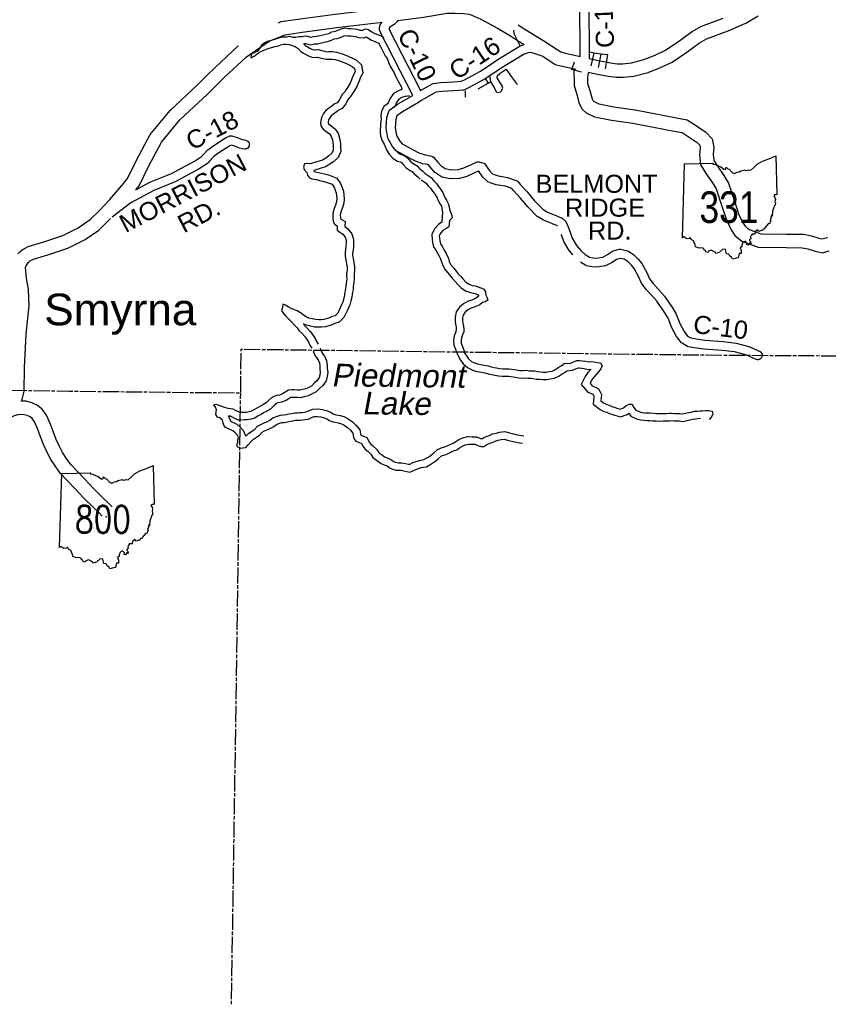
# Model space of a CAD drawing. Header units: feet. Extents: x 2324188 to 2324820, y 186207 to 186678.
# Tile 9 of 41: x 2324340 to 2324410, y 186207 to 186293. Entities that reach past the tile are written whole.
import ezdxf
from ezdxf.enums import TextEntityAlignment as Align

# ---------------------------------------------------------------- set-up
doc = ezdxf.new("R2010")
doc.units = ezdxf.units.FT
doc.header["$MEASUREMENT"] = 0
doc.linetypes.add('CL', pattern=[2, 0.3, -0.15, 1.4, -0.15])
doc.linetypes.add('waterex', pattern=[0])
for name, color, linetype in [('61', 7, 'Continuous'), ('62', 7, 'Continuous'), ('COUNTY-RD', 7, 'Continuous'), ('MTEXT', 2, 'Continuous'), ('RD_X_Cells', 7, 'Continuous'), ('RT-MKR', 7, 'Continuous'), ('RT-MRKS', 7, 'Continuous'), ('RW_X_CL', 6, 'CL'), ('STREET-URBAN', 15, 'Continuous'), ('UT_X_Water', 133, 'waterex')]:
    doc.layers.add(name, color=color, linetype=linetype)
doc.styles.add('ARIAL', font='arial.ttf')
doc.styles.add('MONOTXT', font='simplex.shx', dxfattribs={"width": 0.8, "height": 0.3})
doc.styles.add('ROAD', font='arial.ttf', dxfattribs={"height": 400})
doc.styles.get("Standard").update_dxf_attribs({"font": 'arial.ttf'})
doc.styles.add('WATER', font='arial.ttf', dxfattribs={"oblique": 10, "height": 500})

# ---------------------------------------------------------------- blocks, each defined once
blk = doc.blocks.new('SR3')
at = {"layer": '61', "color": 0, "linetype": 'Continuous'}
blk.add_lwpolyline([(-794, 884), (-240, 893), (-249, 876), (-197, 872), (-141, 842), (-94, 823), (-37, 777), (-2, 778), (12, 815), (39, 786), (70, 781), (124, 713), (168, 698), (222, 722), (262, 725), (291, 749), (367, 768), (388, 756), (428, 759), (448, 768), (484, 760), (545, 812), (609, 873), (707, 931), (853, 985), (968, 1034), (985, 294), (985, 294), (968, 283), (941, 288), (924, 267), (946, 233), (956, 196), (947, 156), (956, 122), (950, 94), (933, 67), (927, 40), (913, 12), (914, -3), (901, -16), (903, -62), (896, -88), (899, -110), (877, -115), (882, -134), (868, -148), (871, -172), (855, -188), (870, -219), (858, -229), (848, -266), (820, -274), (763, -343), (744, -369), (721, -376), (709, -403), (681, -403), (640, -421), (613, -389), (566, -428), (560, -472), (501, -471), (503, -494), (490, -500), (478, -523), (485, -563), (457, -573), (460, -596), (478, -610), (486, -655), (456, -646), (432, -683), (407, -674), (415, -643), (373, -605), (333, -635), (312, -684), (312, -717), (282, -737), (301, -783), (298, -815), (299, -845), (261, -844), (239, -926), (239, -926), (174, -942), (129, -951), (114, -914), (81, -895), (61, -857), (15, -852), (4, -800), (-2, -759), (-65, -769), (-82, -795), (-104, -801), (-117, -827), (-148, -829), (-180, -841), (-202, -816), (-255, -791), (-279, -778), (-330, -798), (-340, -822), (-380, -812), (-390, -785), (-414, -777), (-419, -748), (-471, -733), (-511, -739), (-581, -716), (-585, -679), (-609, -633), (-621, -602), (-665, -577), (-674, -540), (-689, -541), (-701, -556), (-751, -563), (-770, -548), (-798, -522), (-834, -543), (-834, -543), (-794, 884)], close=True, dxfattribs=at)
at = {"layer": '61', "color": 0}
blk.add_point((63, 48), dxfattribs=at)
at = {"layer": '62', "color": 0, "linetype": 'Continuous'}
blk.add_line((-834, -543), (-794, 884), dxfattribs=at)
for points in [[(-794, 884), (-240, 893), (-249, 876), (-197, 872), (-141, 842), (-94, 823), (-37, 777), (-2, 778), (12, 815), (39, 786), (70, 781), (124, 713), (168, 698), (222, 722), (262, 725), (291, 749), (367, 768), (388, 756), (428, 759), (448, 768), (484, 760), (545, 812), (609, 873), (707, 931), (853, 985), (968, 1034), (985, 294)], [(985, 294), (968, 283), (941, 288), (924, 267), (946, 233), (956, 196), (947, 156), (956, 122), (950, 94), (933, 67), (927, 40), (913, 12), (914, -3), (901, -16), (903, -62), (896, -88), (899, -110), (877, -115), (882, -134), (868, -148), (871, -172), (855, -188), (870, -219), (858, -229), (848, -266), (820, -274), (763, -343), (744, -369), (721, -376), (709, -403), (681, -403), (640, -421), (613, -389), (566, -428), (560, -472), (501, -471), (503, -494), (490, -500), (478, -523), (485, -563), (457, -573), (460, -596), (478, -610), (486, -655), (456, -646), (432, -683), (407, -674), (415, -643), (373, -605), (333, -635), (312, -684), (312, -717), (282, -737), (301, -783), (298, -815), (299, -845), (261, -844), (239, -926)], [(239, -926), (174, -942), (129, -951), (114, -914), (81, -895), (61, -857), (15, -852), (4, -800), (-2, -759), (-65, -769), (-82, -795), (-104, -801), (-117, -827), (-148, -829), (-180, -841), (-202, -816), (-255, -791), (-279, -778), (-330, -798), (-340, -822), (-380, -812), (-390, -785), (-414, -777), (-419, -748), (-471, -733), (-511, -739), (-581, -716), (-585, -679), (-609, -633), (-621, -602), (-665, -577), (-674, -540), (-689, -541), (-701, -556), (-751, -563), (-770, -548), (-798, -522), (-834, -543)]]:
    blk.add_lwpolyline(points, dxfattribs=at)
blk = doc.blocks.new('SR1')
at = {"layer": 'RT-MRKS', "color": 7, "linetype": 'Continuous', "xscale": 1.150001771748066, "yscale": 1.150001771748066}
blk.add_blockref('SR3', (0, 0), dxfattribs=at)
at = {"layer": '62', "color": 7, "linetype": 'Continuous', "style": 'MONOTXT', "width": 0.8}
blk.add_attdef('TAG00', text='', height=600, dxfattribs=at).set_placement((0, 0), align=Align.MIDDLE)
blk = doc.blocks.new('SR3  _')
at = {"layer": '61', "color": 0, "linetype": 'Continuous'}
blk.add_lwpolyline([(-794, 884), (-240, 893), (-249, 876), (-197, 872), (-141, 842), (-94, 823), (-37, 777), (-2, 778), (12, 815), (39, 786), (70, 781), (124, 713), (168, 698), (222, 722), (262, 725), (291, 749), (367, 768), (388, 756), (428, 759), (448, 768), (484, 760), (545, 812), (609, 873), (707, 931), (853, 985), (968, 1034), (985, 294), (985, 294), (968, 283), (941, 288), (924, 267), (946, 233), (956, 196), (947, 156), (956, 122), (950, 94), (933, 67), (927, 40), (913, 12), (914, -3), (901, -16), (903, -62), (896, -88), (899, -110), (877, -115), (882, -134), (868, -148), (871, -172), (855, -188), (870, -219), (858, -229), (848, -266), (820, -274), (763, -343), (744, -369), (721, -376), (709, -403), (681, -403), (640, -421), (613, -389), (566, -428), (560, -472), (501, -471), (503, -494), (490, -500), (478, -523), (485, -563), (457, -573), (460, -596), (478, -610), (486, -655), (456, -646), (432, -683), (407, -674), (415, -643), (373, -605), (333, -635), (312, -684), (312, -717), (282, -737), (301, -783), (298, -815), (299, -845), (261, -844), (239, -926), (239, -926), (174, -942), (129, -951), (114, -914), (81, -895), (61, -857), (15, -852), (4, -800), (-2, -759), (-65, -769), (-82, -795), (-104, -801), (-117, -827), (-148, -829), (-180, -841), (-202, -816), (-255, -791), (-279, -778), (-330, -798), (-340, -822), (-380, -812), (-390, -785), (-414, -777), (-419, -748), (-471, -733), (-511, -739), (-581, -716), (-585, -679), (-609, -633), (-621, -602), (-665, -577), (-674, -540), (-689, -541), (-701, -556), (-751, -563), (-770, -548), (-798, -522), (-834, -543), (-834, -543), (-794, 884)], close=True, dxfattribs=at)
at = {"layer": '61', "color": 0}
blk.add_point((63, 48), dxfattribs=at)
at = {"layer": '62', "color": 0, "linetype": 'Continuous'}
blk.add_line((-834, -543), (-794, 884), dxfattribs=at)
for points in [[(-794, 884), (-240, 893), (-249, 876), (-197, 872), (-141, 842), (-94, 823), (-37, 777), (-2, 778), (12, 815), (39, 786), (70, 781), (124, 713), (168, 698), (222, 722), (262, 725), (291, 749), (367, 768), (388, 756), (428, 759), (448, 768), (484, 760), (545, 812), (609, 873), (707, 931), (853, 985), (968, 1034), (985, 294)], [(985, 294), (968, 283), (941, 288), (924, 267), (946, 233), (956, 196), (947, 156), (956, 122), (950, 94), (933, 67), (927, 40), (913, 12), (914, -3), (901, -16), (903, -62), (896, -88), (899, -110), (877, -115), (882, -134), (868, -148), (871, -172), (855, -188), (870, -219), (858, -229), (848, -266), (820, -274), (763, -343), (744, -369), (721, -376), (709, -403), (681, -403), (640, -421), (613, -389), (566, -428), (560, -472), (501, -471), (503, -494), (490, -500), (478, -523), (485, -563), (457, -573), (460, -596), (478, -610), (486, -655), (456, -646), (432, -683), (407, -674), (415, -643), (373, -605), (333, -635), (312, -684), (312, -717), (282, -737), (301, -783), (298, -815), (299, -845), (261, -844), (239, -926)], [(239, -926), (174, -942), (129, -951), (114, -914), (81, -895), (61, -857), (15, -852), (4, -800), (-2, -759), (-65, -769), (-82, -795), (-104, -801), (-117, -827), (-148, -829), (-180, -841), (-202, -816), (-255, -791), (-279, -778), (-330, -798), (-340, -822), (-380, -812), (-390, -785), (-414, -777), (-419, -748), (-471, -733), (-511, -739), (-581, -716), (-585, -679), (-609, -633), (-621, -602), (-665, -577), (-674, -540), (-689, -541), (-701, -556), (-751, -563), (-770, -548), (-798, -522), (-834, -543)]]:
    blk.add_lwpolyline(points, dxfattribs=at)

msp = doc.modelspace()

# ---------------------------------------------------------------- linework, layer by layer
at = {"layer": 'COUNTY-RD'}
for p, q in [((2324355.447, 186280.747), (2324355.9, 186281.255)), ((2324387.529, 186272.134), (2324387.202, 186272.514))]:
    msp.add_line(p, q, dxfattribs=at)
at = {"layer": 'RD_X_Cells'}
for points in [[(2324388.177, 186289.335), (2324388.131, 186294.232), (2324388.053, 186295.667), (2324388.063, 186295.743), (2324388.089, 186295.816), (2324388.414, 186296.365), (2324389.545, 186298.255), (2324391.387, 186300.104), (2324394.285, 186302.856), (2324395.158, 186303.578), (2324395.627, 186303.869), (2324395.731, 186303.968), (2324395.879, 186304.324), (2324395.913, 186304.408)], [(2324396.731, 186304.347), (2324396.605, 186304.029), (2324396.407, 186303.553), (2324396.36, 186303.486), (2324396.109, 186303.246), (2324395.616, 186302.941), (2324394.805, 186302.27), (2324391.934, 186299.544), (2324390.168, 186297.77), (2324389.087, 186295.965), (2324388.843, 186295.552), (2324388.914, 186294.257), (2324388.962, 186289.152)], [(2324385.835, 186274.816), (2324385.716, 186274.867), (2324384.981, 186275.141), (2324384.432, 186275.479), (2324383.64, 186276.306), (2324382.984, 186277.083), (2324382.399, 186277.707), (2324382.247, 186277.899), (2324381.669, 186278.086), (2324380.889, 186278.222), (2324380.444, 186278.355), (2324380.16, 186278.477), (2324380.099, 186278.519), (2324379.738, 186278.879), (2324379.468, 186279.264), (2324379.398, 186279.387), (2324379.369, 186279.396), (2324379.01, 186279.243), (2324378.362, 186278.938), (2324377.708, 186278.768), (2324376.906, 186278.738), (2324376.219, 186278.879), (2324376.15, 186278.908), (2324375.629, 186279.25), (2324375.588, 186279.287), (2324375.264, 186279.666), (2324374.992, 186279.96), (2324374.535, 186280.043), (2324373.901, 186280.255), (2324373.388, 186280.507), (2324372.284, 186281.116), (2324372.231, 186281.159), (2324371.905, 186281.531), (2324371.522, 186282.186), (2324371.497, 186282.253), (2324371.354, 186283.11), (2324371.426, 186284.051), (2324371.585, 186284.566), (2324371.625, 186284.637), (2324371.678, 186284.699), (2324372.334, 186285.196), (2324373.664, 186285.961), (2324370.907, 186291.349), (2324370.795, 186291.63), (2324370.782, 186291.708), (2324370.784, 186291.787), (2324370.848, 186292.064), (2324370.894, 186292.152), (2324371.017, 186292.289)], [(2324372.363, 186292.45), (2324372.363, 186292.448), (2324372.317, 186292.374), (2324372.048, 186292.095)], [(2324372.048, 186292.095), (2324371.682, 186291.857), (2324371.589, 186291.753), (2324371.621, 186291.673), (2324374.332, 186286.374), (2324375.375, 186286.962), (2324375.439, 186286.985), (2324376.066, 186287.089), (2324377.19, 186287.139), (2324377.859, 186287.177), (2324378.145, 186287.305), (2324379.545, 186288.066), (2324381.132, 186289.113), (2324382.974, 186290.252), (2324383.305, 186290.364)], [(2324384.968, 186289.323), (2324384.101, 186289.628), (2324383.855, 186289.677), (2324383.661, 186289.658), (2324383.31, 186289.539), (2324381.554, 186288.454), (2324379.949, 186287.394), (2324378.492, 186286.602), (2324378.08, 186286.419), (2324378.011, 186286.402), (2324377.23, 186286.357), (2324376.148, 186286.309), (2324375.67, 186286.229), (2324374.715, 186285.691), (2324374.403, 186285.511), (2324374.396, 186285.504), (2324374.374, 186285.493), (2324374.165, 186285.346), (2324372.767, 186284.542), (2324372.284, 186284.176), (2324372.2, 186283.904), (2324372.142, 186283.146), (2324372.252, 186282.488), (2324372.542, 186281.991), (2324372.752, 186281.752), (2324373.75, 186281.202), (2324374.199, 186280.981), (2324374.73, 186280.803), (2324375.301, 186280.699), (2324375.379, 186280.667), (2324375.448, 186280.619), (2324375.849, 186280.187), (2324376.129, 186279.859), (2324376.486, 186279.623), (2324376.971, 186279.524), (2324377.593, 186279.547), (2324378.094, 186279.678), (2324378.689, 186279.958), (2324379.236, 186280.19), (2324379.327, 186280.206), (2324379.419, 186280.2), (2324379.825, 186280.074), (2324379.909, 186280.022), (2324379.978, 186279.951), (2324380.13, 186279.683), (2324380.34, 186279.385), (2324380.573, 186279.152), (2324380.712, 186279.092), (2324381.069, 186278.986), (2324381.859, 186278.848), (2324382.637, 186278.595), (2324382.704, 186278.558), (2324382.763, 186278.508), (2324382.992, 186278.219), (2324383.57, 186277.604), (2324384.223, 186276.83), (2324384.927, 186276.093), (2324385.326, 186275.848), (2324386.009, 186275.594), (2324386.531, 186275.367), (2324386.575, 186275.341), (2324386.883, 186275.095), (2324386.929, 186275.044), (2324386.965, 186274.986), (2324387.122, 186274.586), (2324387.123, 186274.584), (2324387.13, 186274.567), (2324387.139, 186274.552), (2324387.147, 186274.522), (2324387.158, 186274.496)], [(2324355.9, 186281.255), (2324356.423, 186281.632), (2324357.448, 186282.289), (2324357.805, 186282.45), (2324357.9, 186282.468), (2324357.996, 186282.461), (2324358.532, 186282.291), (2324358.887, 186282.139), (2324359.075, 186282.096), (2324359.23, 186282.065), (2324359.323, 186282.02), (2324359.4, 186281.952), (2324359.457, 186281.866), (2324359.491, 186281.769), (2324359.497, 186281.666), (2324359.477, 186281.565), (2324359.432, 186281.472), (2324359.364, 186281.395), (2324359.278, 186281.337), (2324359.181, 186281.304), (2324359.078, 186281.297), (2324358.912, 186281.33), (2324358.644, 186281.391), (2324358.258, 186281.557), (2324357.948, 186281.655), (2324357.823, 186281.599), (2324356.863, 186280.984), (2324356.427, 186280.67), (2324356.032, 186280.226), (2324355.964, 186280.149), (2324355.883, 186280.059), (2324355.167, 186279.586), (2324353.082, 186278.475), (2324351.217, 186277.724), (2324349.238, 186276.65), (2324347.615, 186275.398)], [(2324349.673, 186277.777), (2324350.883, 186278.434), (2324352.751, 186279.186), (2324354.766, 186280.26), (2324355.367, 186280.656), (2324355.447, 186280.747), (2324355.447, 186280.747)], [(2324386.193, 186274.639), (2324386.198, 186274.64), (2324386.148, 186274.68), (2324385.835, 186274.816)], [(2324387.158, 186274.496), (2324387.158, 186274.494), (2324387.299, 186274.124), (2324387.486, 186273.584), (2324387.843, 186272.97), (2324388.246, 186272.501), (2324388.611, 186272.188), (2324388.986, 186271.937), (2324389.283, 186271.877), (2324389.528, 186271.863), (2324390.141, 186271.959), (2324390.531, 186272.163), (2324390.973, 186272.458), (2324391.03, 186272.484), (2324391.582, 186272.638), (2324391.68, 186272.641), (2324392.276, 186272.503), (2324392.345, 186272.473), (2324392.827, 186272.134), (2324393.202, 186271.779), (2324393.51, 186271.391), (2324393.94, 186270.618), (2324394.165, 186270.074), (2324394.48, 186269.66), (2324394.964, 186269.158), (2324395.472, 186268.575), (2324396.175, 186267.548), (2324396.487, 186267.004), (2324396.823, 186266.147), (2324397.167, 186265.505), (2324397.482, 186265.11), (2324397.767, 186264.946), (2324398.39, 186264.843), (2324398.978, 186264.76), (2324400.565, 186264.636), (2324401.681, 186264.508), (2324402.794, 186264.218), (2324403.754, 186263.779), (2324403.833, 186263.713), (2324403.893, 186263.629), (2324403.929, 186263.533), (2324403.939, 186263.43), (2324403.921, 186263.329), (2324403.879, 186263.235), (2324403.813, 186263.155), (2324403.729, 186263.096), (2324403.632, 186263.06), (2324403.53, 186263.05), (2324403.428, 186263.067), (2324402.531, 186263.477), (2324401.537, 186263.736), (2324400.489, 186263.857), (2324398.893, 186263.982), (2324398.272, 186264.069), (2324397.534, 186264.19), (2324397.468, 186264.214), (2324396.994, 186264.488), (2324396.939, 186264.536), (2324396.51, 186265.073), (2324396.112, 186265.818), (2324395.779, 186266.664), (2324395.511, 186267.132), (2324394.852, 186268.095), (2324394.387, 186268.629), (2324393.885, 186269.149), (2324393.48, 186269.681), (2324393.234, 186270.277), (2324392.857, 186270.954), (2324392.623, 186271.249), (2324392.33, 186271.527), (2324391.989, 186271.766), (2324391.65, 186271.844), (2324391.33, 186271.755), (2324390.931, 186271.488), (2324390.418, 186271.221), (2324390.357, 186271.201), (2324389.566, 186271.076), (2324389.183, 186271.099), (2324388.718, 186271.192), (2324388.647, 186271.222), (2324388.201, 186271.52)], [(2324387.202, 186272.514), (2324386.77, 186273.256), (2324386.563, 186273.856), (2324386.538, 186273.922), (2324386.538, 186273.922)]]:
    msp.add_lwpolyline(points, dxfattribs=at)
at = {"layer": 'RD_X_Cells', "color": 2, "linetype": 'Continuous'}
for points in [[(2324362.023, 186292.258), (2324362.272, 186292.362), (2324363.912, 186292.585), (2324366.933, 186292.994), (2324370.904, 186293.458)], [(2324349.673, 186277.777), (2324349.946, 186278.124), (2324350.774, 186279.803), (2324351.882, 186281.913), (2324353.485, 186283.849), (2324355.875, 186286.054), (2324356.65, 186286.847), (2324357.358, 186287.525), (2324359.251, 186289.305), (2324361.232, 186290.652), (2324362.584, 186291.219), (2324364.07, 186291.422), (2324367.08, 186291.829), (2324371.017, 186292.289)], [(2324372.363, 186292.45), (2324374.595, 186292.748), (2324376.46, 186293.062), (2324376.629, 186293.093), (2324376.915, 186293.077), (2324377.305, 186293.091), (2324378.073, 186293.043), (2324378.549, 186292.997), (2324378.779, 186292.909), (2324379.564, 186292.575), (2324381.011, 186291.793), (2324382.121, 186291.116), (2324382.744, 186290.71), (2324383.305, 186290.364)], [(2324388.895, 186287.964), (2324388.984, 186287.944), (2324389.387, 186287.854), (2324389.41, 186287.85), (2324389.659, 186287.806), (2324390.138, 186287.714), (2324390.598, 186287.625), (2324391.285, 186287.534), (2324391.887, 186287.526), (2324392.824, 186287.626), (2324394.055, 186287.938), (2324395.135, 186288.368), (2324396.141, 186288.842), (2324397.405, 186289.703), (2324398.498, 186290.513), (2324399.125, 186290.861), (2324400.998, 186291.564), (2324402.515, 186292.228), (2324403.583, 186292.861)], [(2324388.962, 186289.152), (2324389.24, 186289.09), (2324389.62, 186289.005), (2324389.871, 186288.961), (2324390.36, 186288.867), (2324390.786, 186288.785), (2324391.371, 186288.707), (2324391.833, 186288.701), (2324392.616, 186288.785), (2324393.692, 186289.058), (2324394.667, 186289.445), (2324395.557, 186289.865), (2324396.725, 186290.66), (2324397.861, 186291.502), (2324398.631, 186291.93), (2324400.556, 186292.653)], [(2324382.798, 186292.076), (2324383.373, 186291.702), (2324385.024, 186290.683), (2324386.26, 186289.887), (2324386.492, 186289.731), (2324386.881, 186289.626), (2324387.942, 186289.393), (2324388.177, 186289.335)], [(2324339.444, 186272.233), (2324339.621, 186272.418), (2324339.808, 186272.571), (2324340.344, 186272.86), (2324341.693, 186273.272), (2324343.337, 186273.825), (2324344.687, 186274.495), (2324345.723, 186275.196), (2324346.487, 186275.964), (2324347.414, 186276.948), (2324348.489, 186278.17), (2324348.947, 186278.754), (2324349.728, 186280.336), (2324350.9, 186282.567), (2324352.631, 186284.658), (2324355.056, 186286.896), (2324355.823, 186287.682), (2324356.55, 186288.377), (2324358.514, 186290.224), (2324358.575, 186290.265)], [(2324384.968, 186289.323), (2324385.614, 186288.906), (2324385.999, 186288.648), (2324386.601, 186288.485), (2324387.677, 186288.248), (2324387.751, 186288.23)], [(2324387.629, 186288.259), (2324387.636, 186286.815), (2324387.866, 186286.041), (2324388.094, 186285.255), (2324388.33, 186284.756), (2324388.683, 186284.453), (2324389.412, 186284.106), (2324390.889, 186283.82), (2324392.732, 186283.55), (2324396.3, 186282.853), (2324397.011, 186282.735), (2324397.694, 186282.291), (2324398.304, 186281.875), (2324398.531, 186281.64), (2324398.574, 186281.423), (2324398.508, 186280.86), (2324398.602, 186279.931), (2324399.078, 186279.17), (2324399.642, 186278.376), (2324399.952, 186277.851), (2324400.457, 186276.349), (2324400.839, 186275.171), (2324401.263, 186274.304), (2324401.582, 186273.824), (2324402.169, 186273.345), (2324403.599, 186272.808), (2324406.014, 186272.771), (2324407.415, 186272.762), (2324407.898, 186272.664), (2324408.521, 186272.456), (2324409.152, 186272.313), (2324409.742, 186272.481)], [(2324388.895, 186287.964), (2324388.807, 186287.556), (2324388.81, 186286.989), (2324388.993, 186286.371), (2324389.196, 186285.671), (2324389.284, 186285.484), (2324389.328, 186285.447), (2324389.782, 186285.231), (2324391.085, 186284.979), (2324392.93, 186284.708), (2324396.509, 186284.008), (2324397.445, 186283.853), (2324398.345, 186283.269), (2324399.064, 186282.778), (2324399.617, 186282.208), (2324399.762, 186281.469), (2324399.689, 186280.852), (2324399.743, 186280.322), (2324400.055, 186279.822), (2324400.628, 186279.016), (2324401.026, 186278.342), (2324401.572, 186276.717), (2324401.93, 186275.612), (2324402.283, 186274.889), (2324402.461, 186274.622), (2324402.762, 186274.377), (2324403.821, 186273.979), (2324406.026, 186273.945), (2324407.537, 186273.936), (2324408.202, 186273.801), (2324408.837, 186273.588), (2324409.119, 186273.525), (2324409.463, 186273.623), (2324409.615, 186273.654)], [(2324339.769, 186259.484), (2324339.864, 186259.739), (2324339.898, 186259.975), (2324339.982, 186260.342), (2324340.023, 186262.352), (2324340.162, 186265.285), (2324340.325, 186266.633), (2324340.428, 186267.743), (2324340.363, 186269.134), (2324340.208, 186270.128), (2324340.134, 186270.752), (2324340.115, 186271.05), (2324340.112, 186271.088), (2324340.164, 186271.194), (2324340.345, 186271.476), (2324340.42, 186271.554), (2324340.465, 186271.591), (2324340.799, 186271.771), (2324342.052, 186272.153), (2324343.788, 186272.737), (2324345.281, 186273.478), (2324346.476, 186274.288), (2324347.463, 186275.281)], [(2324347.606, 186250.332), (2324347.311, 186250.633), (2324346.795, 186251.138), (2324346, 186251.9), (2324345.238, 186252.707), (2324344.61, 186253.375), (2324344.061, 186253.964), (2324343.699, 186254.461), (2324343.326, 186255.032), (2324343.043, 186255.547), (2324342.769, 186256.16), (2324342.524, 186256.8), (2324342.248, 186257.549), (2324341.917, 186258.26), (2324341.559, 186258.77), (2324341.144, 186259.1), (2324340.67, 186259.341), (2324340.166, 186259.472), (2324339.769, 186259.484)], [(2324346.766, 186249.511), (2324346.481, 186249.803), (2324345.978, 186250.294), (2324345.166, 186251.072), (2324344.383, 186251.901), (2324343.752, 186252.573), (2324343.153, 186253.215), (2324342.732, 186253.795), (2324342.319, 186254.427), (2324341.991, 186255.023), (2324341.683, 186255.71), (2324341.424, 186256.387), (2324341.163, 186257.097), (2324340.897, 186257.67), (2324340.695, 186257.957), (2324340.506, 186258.108), (2324340.252, 186258.236), (2324339.999, 186258.302), (2324339.725, 186258.31), (2324339.454, 186258.284), (2324339.14, 186258.193), (2324338.77, 186258.037)]]:
    msp.add_lwpolyline(points, dxfattribs=at)
at = {"layer": 'RW_X_CL', "flags": 128}
msp.add_lwpolyline([(2324234.37, 186261.24), (2324255.144, 186261.093), (2324275.174, 186261.066), (2324286.267, 186261.065), (2324316.973, 186260.731), (2324332.377, 186260.528), (2324343.88, 186260.341), (2324358.76, 186260.188), (2324358.796, 186263.981), (2324377.923, 186263.738), (2324399.139, 186263.472), (2324426.099, 186263.306), (2324441.333, 186263.158), (2324452.02, 186263.046), (2324469.298, 186263.333), (2324474.743, 186263.429), (2324483.364, 186263.591), (2324483.352, 186259.1), (2324500.894, 186258.38), (2324503.164, 186258.311), (2324503.164, 186258.311), (2324524.603, 186257.662), (2324545.789, 186256.896), (2324567.141, 186256.127), (2324567.141, 186256.127), (2324588.656, 186255.352), (2324606.333, 186254.814), (2324630.478, 186254.107), (2324630.478, 186254.107), (2324672.106, 186253.174), (2324689.803, 186252.495), (2324713.685, 186251.902), (2324734.27, 186251.264), (2324734.27, 186251.264), (2324743.018, 186250.993), (2324778.208, 186250.044), (2324819.655, 186248.427)], dxfattribs=at)
at = {"layer": 'RW_X_CL'}
msp.add_lwpolyline([(2324357.963, 186207.225), (2324358.76, 186260.188)], dxfattribs=at)
at = {"layer": 'STREET-URBAN'}
for p, q in [((2324389.119, 186288.517), (2324389.37, 186289.622)), ((2324389.764, 186288.386), (2324389.982, 186289.536)), ((2324379.924, 186287.436), (2324380.21, 186287.027)), ((2324378.204, 186286.343), (2324378.215, 186285.819)), ((2324379.325, 186286.525), (2324380.389, 186287.129))]:
    msp.add_line(p, q, dxfattribs=at)
for points in [[(2324382.957, 186290.246), (2324382.462, 186291.291), (2324382.434, 186291.613)], [(2324390.353, 186288.268), (2324390.563, 186289.465), (2324389.982, 186289.536), (2324389.37, 186289.622), (2324389, 186289.711)], [(2324381.189, 186287.83), (2324381.241, 186287.871), (2324381.76, 186288.224), (2324382.184, 186287.609), (2324382.696, 186286.901)], [(2324388.297, 186287.977), (2324387.457, 186288.206), (2324387.667, 186288.852)], [(2324380.301, 186287.674), (2324380.389, 186287.129), (2324380.725, 186286.654), (2324380.879, 186286.271), (2324381.045, 186286.195), (2324381.295, 186286.269), (2324381.478, 186286.586), (2324381.388, 186286.852), (2324381.141, 186287.178), (2324380.964, 186287.49), (2324381, 186287.679), (2324381.189, 186287.83)]]:
    msp.add_lwpolyline(points, dxfattribs=at)
at = {"layer": 'UT_X_Water'}
for points in [[(2324359.673, 186289.219), (2324359.672, 186289.282), (2324359.715, 186289.55), (2324359.995, 186289.711), (2324360.283, 186289.826), (2324360.459, 186290.112), (2324360.596, 186290.366), (2324360.891, 186290.583), (2324361.164, 186290.682), (2324361.437, 186290.749), (2324361.703, 186290.832), (2324361.968, 186290.923), (2324362.179, 186290.982), (2324362.437, 186291.025), (2324362.696, 186291.045), (2324362.986, 186291.082), (2324363.261, 186291.015), (2324363.536, 186290.989), (2324363.802, 186291.048), (2324364.068, 186291.068), (2324364.334, 186291.12), (2324364.531, 186291.076), (2324364.807, 186291.009), (2324365.049, 186291.068), (2324365.323, 186291.081), (2324365.62, 186291.157), (2324365.863, 186291.192), (2324366.121, 186291.251), (2324366.386, 186291.334), (2324366.659, 186291.472), (2324366.964, 186291.525), (2324367.245, 186291.624), (2324367.502, 186291.722), (2324367.783, 186291.798), (2324368.066, 186291.755), (2324368.341, 186291.76), (2324368.577, 186291.724), (2324368.844, 186291.697), (2324369.081, 186291.622), (2324369.332, 186291.611), (2324369.597, 186291.725), (2324369.833, 186291.666), (2324370.118, 186291.474), (2324370.364, 186291.321), (2324370.609, 186291.231), (2324370.854, 186291.133), (2324371.115, 186291.003), (2324371.128, 186290.986)], [(2324364.195, 186290.435), (2324364.325, 186290.46), (2324364.385, 186290.446), (2324364.808, 186290.345), (2324365.141, 186290.426), (2324365.419, 186290.439), (2324365.747, 186290.522), (2324365.982, 186290.557), (2324366.29, 186290.627), (2324366.631, 186290.734), (2324366.864, 186290.852), (2324367.127, 186290.897), (2324367.468, 186291.017), (2324367.702, 186291.107), (2324367.82, 186291.139), (2324368.023, 186291.108), (2324368.298, 186291.113), (2324368.496, 186291.083), (2324368.713, 186291.061), (2324368.966, 186290.981), (2324369.451, 186290.959), (2324369.62, 186291.032), (2324369.767, 186290.932), (2324370.078, 186290.738), (2324370.377, 186290.628), (2324370.59, 186290.543), (2324370.693, 186290.491), (2324370.756, 186290.409), (2324370.869, 186290.203), (2324371.006, 186289.917), (2324371.138, 186289.67), (2324371.282, 186289.384), (2324371.432, 186289.159), (2324371.503, 186288.997), (2324371.602, 186288.744), (2324371.714, 186288.49), (2324371.889, 186288.202), (2324372.04, 186287.926), (2324372.171, 186287.634), (2324372.284, 186287.432), (2324372.387, 186287.201), (2324372.546, 186286.942), (2324372.646, 186286.74), (2324372.728, 186286.455), (2324372.474, 186286.375), (2324371.999, 186286.114), (2324371.69, 186285.652), (2324371.569, 186285.383), (2324371.469, 186285.234), (2324371.146, 186284.994), (2324370.962, 186284.557), (2324370.906, 186284.169), (2324370.919, 186283.903), (2324370.91, 186283.728), (2324370.876, 186283.48), (2324370.862, 186283.264), (2324370.84, 186282.995), (2324370.844, 186282.729), (2324370.883, 186282.442), (2324371.014, 186282.016), (2324371.18, 186281.746), (2324371.267, 186281.524), (2324371.427, 186281.199), (2324371.617, 186280.872), (2324371.952, 186280.501), (2324372.348, 186280.267), (2324372.6, 186280.19), (2324372.702, 186280.133), (2324372.842, 186279.986), (2324373.089, 186279.69), (2324373.442, 186279.458), (2324373.624, 186279.363), (2324373.781, 186279.163), (2324374.098, 186278.899), (2324374.299, 186278.711)], [(2324359.673, 186289.219), (2324359.93, 186289.364), (2324360.193, 186289.565), (2324360.457, 186289.735), (2324360.707, 186289.841), (2324360.909, 186289.923), (2324361.143, 186290.013), (2324361.432, 186290.097), (2324361.736, 186290.204), (2324361.956, 186290.231), (2324362.236, 186290.346), (2324362.494, 186290.397), (2324362.706, 186290.385), (2324362.95, 186290.381), (2324363.226, 186290.284), (2324363.463, 186290.201), (2324363.724, 186290.009), (2324363.98, 186289.754), (2324364.194, 186289.623), (2324364.447, 186289.478), (2324364.684, 186289.364), (2324364.96, 186289.282), (2324365.157, 186289.246), (2324365.415, 186289.274), (2324365.62, 186289.214), (2324365.896, 186289.148), (2324366.163, 186289.098), (2324366.414, 186289.11), (2324366.681, 186289.106), (2324366.948, 186289.071), (2324367.145, 186289.012), (2324367.414, 186288.922), (2324367.619, 186288.846), (2324367.879, 186288.741), (2324368.164, 186288.612), (2324368.417, 186288.474), (2324368.624, 186288.289), (2324368.66, 186288.014), (2324368.515, 186287.737), (2324368.425, 186287.492), (2324368.365, 186287.294), (2324368.252, 186287.025), (2324368.068, 186286.731), (2324367.908, 186286.461), (2324367.778, 186286.262), (2324367.554, 186286.038), (2324367.401, 186285.784), (2324367.303, 186285.563), (2324367.118, 186285.324), (2324366.861, 186285.194), (2324366.613, 186285.009), (2324366.357, 186284.831), (2324366.125, 186284.647), (2324365.925, 186284.376), (2324365.773, 186284.099), (2324365.691, 186283.798), (2324365.671, 186283.586), (2324365.707, 186283.311), (2324365.892, 186283.039), (2324366.169, 186282.839), (2324366.44, 186282.623), (2324366.608, 186282.39), (2324366.699, 186282.101), (2324366.742, 186281.882), (2324366.761, 186281.677), (2324366.772, 186281.481), (2324366.776, 186281.222), (2324366.663, 186280.952), (2324366.4, 186280.712), (2324366.128, 186280.535), (2324365.848, 186280.357), (2324365.544, 186280.274), (2324365.341, 186280.207), (2324365.076, 186280.116), (2324364.802, 186280.041), (2324364.559, 186280.045), (2324364.285, 186280.017), (2324364.211, 186279.748), (2324364.261, 186279.545), (2324364.477, 186279.281), (2324364.536, 186279.054), (2324364.72, 186278.829), (2324364.925, 186278.738), (2324365.13, 186278.71), (2324365.334, 186278.666), (2324365.594, 186278.584), (2324365.862, 186278.541), (2324366.161, 186278.452), (2324366.414, 186278.362), (2324366.667, 186278.256), (2324366.843, 186278.007), (2324366.949, 186277.757), (2324367.016, 186277.53), (2324367.051, 186277.256), (2324367.079, 186276.997), (2324367.06, 186276.737), (2324366.978, 186276.46), (2324366.857, 186276.16), (2324366.768, 186275.875), (2324366.741, 186275.599), (2324366.753, 186275.324)], [(2324373.378, 186285.896), (2324373.197, 186285.88), (2324372.994, 186285.861), (2324372.728, 186285.778), (2324372.448, 186285.624), (2324372.257, 186285.338), (2324372.135, 186285.068), (2324372.035, 186284.918)], [(2324372.288, 186281.093), (2324372.365, 186281.007), (2324372.611, 186280.862), (2324372.855, 186280.787), (2324373.101, 186280.65), (2324373.324, 186280.418), (2324373.524, 186280.177), (2324373.77, 186280.016), (2324374.047, 186279.871), (2324374.247, 186279.615), (2324374.525, 186279.384), (2324374.74, 186279.183)], [(2324374.74, 186279.183), (2324375.002, 186279.014), (2324375.264, 186278.838), (2324375.456, 186278.581), (2324375.719, 186278.326), (2324375.888, 186278.062), (2324376.104, 186277.814), (2324376.273, 186277.533), (2324376.363, 186277.33), (2324376.444, 186277.127), (2324376.59, 186276.87), (2324376.743, 186276.606), (2324376.818, 186276.347), (2324376.853, 186276.073), (2324376.952, 186275.799), (2324377.058, 186275.557), (2324377.085, 186275.361), (2324376.837, 186275.129), (2324376.818, 186274.861), (2324376.791, 186274.57), (2324376.558, 186274.44), (2324376.302, 186274.279), (2324376.086, 186274.047), (2324375.964, 186273.786), (2324375.976, 186273.582), (2324376.019, 186273.346), (2324376.077, 186273.104), (2324376.214, 186272.886), (2324376.36, 186272.613), (2324376.529, 186272.325), (2324376.651, 186272.075), (2324376.748, 186271.857), (2324376.832, 186271.559), (2324376.969, 186271.294), (2324377.186, 186271.023), (2324377.361, 186270.813), (2324377.562, 186270.541), (2324377.817, 186270.27), (2324378.033, 186270.03), (2324378.272, 186269.79), (2324378.542, 186269.598), (2324378.818, 186269.501), (2324379.078, 186269.458), (2324379.338, 186269.375), (2324379.575, 186269.277), (2324379.828, 186269.163), (2324379.973, 186268.938), (2324380.008, 186268.663), (2324380.122, 186268.437), (2324380.172, 186268.233), (2324379.924, 186268.08), (2324379.713, 186268.006), (2324379.465, 186267.813), (2324379.263, 186267.723), (2324378.974, 186267.616), (2324378.724, 186267.541), (2324378.444, 186267.387), (2324378.212, 186267.179), (2324378.036, 186266.932), (2324377.977, 186266.696), (2324377.988, 186266.452), (2324378.015, 186266.232), (2324378.059, 186265.966), (2324378.087, 186265.699), (2324378.075, 186265.486), (2324377.977, 186265.217), (2324377.894, 186264.972), (2324377.852, 186264.696), (2324377.871, 186264.484), (2324377.977, 186264.211), (2324378.157, 186263.735)], [(2324365.638, 186264.059), (2324365.724, 186263.835), (2324365.822, 186263.643), (2324366.022, 186263.365), (2324366.2, 186262.968), (2324366.251, 186262.577), (2324366.253, 186262.297), (2324366.301, 186261.998), (2324366.255, 186261.602), (2324366.147, 186261.241), (2324365.862, 186260.841), (2324365.615, 186260.608), (2324365.302, 186260.29), (2324364.95, 186260.093), (2324364.605, 186259.922), (2324364.26, 186259.85), (2324363.938, 186259.772), (2324363.65, 186259.791), (2324363.408, 186259.796), (2324363.189, 186259.794), (2324363.102, 186259.785), (2324362.987, 186259.721), (2324362.684, 186259.535), (2324362.302, 186259.374), (2324362.036, 186259.331), (2324361.918, 186259.284), (2324361.82, 186259.238), (2324361.616, 186259.054), (2324361.336, 186258.788), (2324360.977, 186258.59), (2324360.742, 186258.458), (2324360.517, 186258.327), (2324360.282, 186258.203), (2324359.975, 186258.013), (2324359.661, 186257.913), (2324359.303, 186257.843), (2324359.049, 186257.85), (2324358.63, 186257.834)], [(2324365.035, 186263.827), (2324365.133, 186263.571), (2324365.269, 186263.306), (2324365.459, 186263.041), (2324365.571, 186262.791), (2324365.605, 186262.533), (2324365.608, 186262.242), (2324365.649, 186261.984), (2324365.62, 186261.733), (2324365.559, 186261.528), (2324365.373, 186261.268), (2324365.163, 186261.07), (2324364.907, 186260.808), (2324364.649, 186260.665), (2324364.391, 186260.537), (2324364.117, 186260.48), (2324363.883, 186260.423), (2324363.679, 186260.437), (2324363.412, 186260.442), (2324363.153, 186260.44), (2324362.903, 186260.414), (2324362.661, 186260.278), (2324362.388, 186260.111), (2324362.122, 186259.999), (2324361.864, 186259.957), (2324361.661, 186259.877), (2324361.458, 186259.781), (2324361.177, 186259.528), (2324360.952, 186259.314), (2324360.663, 186259.154), (2324360.421, 186259.019), (2324360.203, 186258.891), (2324359.961, 186258.764), (2324359.704, 186258.604), (2324359.5, 186258.54), (2324359.25, 186258.491), (2324359.046, 186258.497), (2324358.729, 186258.484)], [(2324377.552, 186263.507), (2324377.794, 186263.012), (2324378.034, 186262.698), (2324378.408, 186262.375), (2324378.758, 186262.204), (2324379.084, 186262.074), (2324379.408, 186262.007), (2324379.61, 186261.976), (2324380.032, 186261.896), (2324380.315, 186261.807), (2324380.634, 186261.763), (2324380.813, 186261.737), (2324381.096, 186261.675), (2324381.411, 186261.638), (2324381.725, 186261.632), (2324381.96, 186261.634), (2324382.183, 186261.603), (2324382.372, 186261.583), (2324382.54, 186261.551), (2324382.852, 186261.489), (2324383.247, 186261.471), (2324383.464, 186261.505), (2324383.666, 186261.464), (2324383.968, 186261.457), (2324384.107, 186261.448), (2324384.37, 186261.388), (2324384.682, 186261.363), (2324384.955, 186261.348), (2324385.267, 186261.351), (2324385.572, 186261.4), (2324385.931, 186261.456), (2324386.312, 186261.639), (2324386.596, 186261.835), (2324386.867, 186261.989), (2324387.018, 186262.097), (2324387.494, 186262.143), (2324387.842, 186262.294), (2324387.989, 186262.355), (2324388.05, 186262.351), (2324388.299, 186262.317), (2324388.52, 186262.292), (2324388.862, 186262.212), (2324389.1, 186262.246), (2324389.055, 186262.192), (2324388.842, 186261.958), (2324388.589, 186261.618), (2324388.262, 186260.908), (2324388.846, 186260.242), (2324389.209, 186260.111), (2324389.285, 186260.062), (2324389.331, 186259.992), (2324389.357, 186259.926), (2324389.354, 186259.822), (2324389.289, 186259.219), (2324389.9, 186258.757), (2324390.229, 186258.585), (2324390.467, 186258.505), (2324390.701, 186258.413), (2324390.972, 186258.32), (2324391.248, 186258.217), (2324391.658, 186258.122), (2324392.239, 186258.306), (2324392.377, 186258.429), (2324392.572, 186258.176), (2324393.048, 186257.95), (2324393.396, 186257.867), (2324393.717, 186257.822), (2324393.976, 186257.806), (2324394.214, 186257.808), (2324394.469, 186257.781), (2324394.74, 186257.766), (2324395.058, 186257.753), (2324395.351, 186257.755), (2324395.642, 186257.766), (2324395.913, 186257.776), (2324396.06, 186257.784), (2324396.319, 186257.755), (2324396.554, 186257.766), (2324396.75, 186257.768), (2324397.071, 186257.721), (2324397.674, 186257.858), (2324397.91, 186257.9), (2324398.149, 186257.955), (2324398.366, 186257.964), (2324398.581, 186257.985)], [(2324378.114, 186263.683), (2324378.316, 186263.393), (2324378.506, 186263.143), (2324378.767, 186262.918), (2324379.019, 186262.795), (2324379.271, 186262.695), (2324379.522, 186262.643), (2324379.718, 186262.613), (2324380.19, 186262.523), (2324380.457, 186262.439), (2324380.724, 186262.402), (2324380.928, 186262.373), (2324381.203, 186262.313), (2324381.454, 186262.284), (2324381.729, 186262.278), (2324382.003, 186262.281), (2324382.262, 186262.244), (2324382.466, 186262.222), (2324382.663, 186262.185), (2324382.93, 186262.132), (2324383.212, 186262.119), (2324383.478, 186262.161), (2324383.738, 186262.108), (2324383.996, 186262.103), (2324384.2, 186262.089), (2324384.467, 186262.028), (2324384.726, 186262.007), (2324384.97, 186261.994), (2324385.213, 186261.996), (2324385.471, 186262.038), (2324385.737, 186262.079), (2324385.987, 186262.199), (2324386.252, 186262.382), (2324386.517, 186262.533), (2324386.782, 186262.724), (2324387.331, 186262.776), (2324387.589, 186262.888), (2324387.878, 186263.008), (2324388.113, 186262.995), (2324388.38, 186262.958), (2324388.631, 186262.929), (2324388.89, 186262.868), (2324389.125, 186262.902), (2324389.384, 186262.881), (2324389.652, 186262.813), (2324389.926, 186262.792), (2324390.07, 186262.526), (2324389.97, 186262.274), (2324389.753, 186262.021), (2324389.543, 186261.768), (2324389.341, 186261.547), (2324389.147, 186261.286), (2324389.024, 186261.019), (2324389.222, 186260.793), (2324389.498, 186260.693), (2324389.75, 186260.531), (2324389.909, 186260.289), (2324390.005, 186260.039), (2324389.999, 186259.78), (2324389.97, 186259.513), (2324390.247, 186259.304), (2324390.483, 186259.181), (2324390.688, 186259.112), (2324390.924, 186259.02), (2324391.191, 186258.928), (2324391.435, 186258.836), (2324391.631, 186258.791), (2324391.913, 186258.88), (2324392.162, 186259.102), (2324392.419, 186259.222), (2324392.671, 186259.201), (2324392.79, 186258.951), (2324392.989, 186258.694), (2324393.264, 186258.563), (2324393.516, 186258.502), (2324393.783, 186258.465), (2324393.994, 186258.452), (2324394.245, 186258.454), (2324394.52, 186258.425), (2324394.771, 186258.412), (2324395.069, 186258.399), (2324395.336, 186258.401), (2324395.618, 186258.411), (2324395.884, 186258.422), (2324396.08, 186258.431), (2324396.339, 186258.402), (2324396.535, 186258.412), (2324396.794, 186258.414), (2324397.045, 186258.377), (2324397.546, 186258.492), (2324397.781, 186258.533), (2324398.063, 186258.598), (2324398.321, 186258.608), (2324398.58, 186258.634), (2324398.776, 186258.636), (2324399.042, 186258.67), (2324399.324, 186258.672), (2324399.592, 186258.612), (2324399.664, 186258.362), (2324399.549, 186258.11), (2324399.355, 186257.888)], [(2324358.683, 186255.4), (2324358.48, 186255.514), (2324358.433, 186255.712), (2324358.496, 186255.894), (2324358.511, 186256.128), (2324358.559, 186256.312), (2324358.478, 186256.531), (2324358.279, 186256.733), (2324358.081, 186256.904), (2324357.64, 186257.118), (2324357.443, 186257.179), (2324357.292, 186257.389), (2324357.25, 186257.609), (2324357.169, 186257.82), (2324356.955, 186258.014), (2324356.758, 186258.098), (2324356.599, 186258.308), (2324356.644, 186258.536), (2324356.657, 186258.733), (2324356.561, 186258.952), (2324356.417, 186259.155), (2324356.636, 186259.212), (2324356.849, 186259.136), (2324357.046, 186259.068), (2324357.243, 186258.976), (2324357.44, 186258.931), (2324357.644, 186258.871), (2324357.864, 186258.843), (2324358.068, 186258.821), (2324358.274, 186258.706), (2324358.471, 186258.606), (2324358.641, 186258.516), (2324358.729, 186258.484)], [(2324359.2, 186256.441), (2324359.036, 186256.885), (2324358.721, 186257.205), (2324358.439, 186257.448), (2324357.887, 186257.716), (2324357.874, 186257.785), (2324357.711, 186258.211), (2324357.789, 186258.201), (2324357.869, 186258.193), (2324357.97, 186258.136), (2324358.173, 186258.033), (2324358.379, 186257.923), (2324358.63, 186257.834)], [(2324359.2, 186256.441), (2324359.456, 186256.693), (2324359.786, 186256.899), (2324359.963, 186257.019), (2324360.215, 186257.311), (2324360.55, 186257.482), (2324360.857, 186257.614), (2324361.074, 186257.701), (2324361.272, 186257.82), (2324361.548, 186258.02), (2324361.853, 186258.152), (2324362.204, 186258.254), (2324362.454, 186258.276), (2324362.703, 186258.311), (2324362.927, 186258.365), (2324363.165, 186258.407), (2324363.441, 186258.471), (2324363.698, 186258.464), (2324363.843, 186258.477), (2324364.044, 186258.503), (2324364.296, 186258.521), (2324364.429, 186258.538), (2324364.616, 186258.636), (2324365.002, 186258.785), (2324365.445, 186258.802), (2324365.836, 186258.752), (2324366.178, 186258.655), (2324366.527, 186258.521), (2324366.757, 186258.373), (2324366.903, 186258.316), (2324367.07, 186258.292), (2324367.361, 186258.216), (2324367.698, 186258.132), (2324368.069, 186257.951), (2324368.432, 186257.674), (2324368.726, 186257.394), (2324369.079, 186256.982), (2324369.137, 186256.629), (2324369.163, 186256.527), (2324369.194, 186256.515), (2324369.688, 186256.331), (2324369.922, 186255.887), (2324370.002, 186255.769), (2324370.216, 186255.603), (2324370.544, 186255.271), (2324370.685, 186255.04), (2324370.781, 186254.969), (2324371.029, 186254.786), (2324371.228, 186254.642), (2324371.433, 186254.562), (2324371.776, 186254.42), (2324372.017, 186254.237), (2324372.15, 186254.185), (2324372.3, 186254.145), (2324372.436, 186254.141), (2324372.731, 186254.135), (2324373.044, 186254.075), (2324373.288, 186254.009), (2324373.353, 186253.998), (2324373.414, 186254.021), (2324373.671, 186254.152), (2324374.234, 186254.345), (2324374.486, 186254.388), (2324374.633, 186254.411), (2324374.824, 186254.524), (2324375.056, 186254.661), (2324375.276, 186254.819), (2324375.48, 186254.992), (2324375.805, 186255.291), (2324376.219, 186255.444), (2324376.44, 186255.516), (2324376.693, 186255.638), (2324376.961, 186255.753), (2324377.179, 186255.836), (2324377.382, 186255.973), (2324377.664, 186256.139), (2324378.003, 186256.303), (2324378.432, 186256.402), (2324378.804, 186256.395), (2324379.195, 186256.376), (2324379.527, 186256.245), (2324379.646, 186256.206), (2324379.755, 186256.289), (2324380.115, 186256.434), (2324380.299, 186256.492), (2324380.582, 186256.629), (2324380.913, 186256.712), (2324381.191, 186256.774), (2324381.629, 186256.855), (2324382.056, 186256.717), (2324382.266, 186256.658), (2324382.481, 186256.613), (2324382.777, 186256.567), (2324383.047, 186256.498), (2324383.287, 186256.458)], [(2324358.683, 186255.4), (2324359.213, 186255.471), (2324359.4, 186255.7), (2324359.633, 186255.961), (2324359.858, 186256.182), (2324360.139, 186256.357), (2324360.396, 186256.532), (2324360.621, 186256.793), (2324360.824, 186256.897), (2324361.105, 186257.017), (2324361.363, 186257.121), (2324361.628, 186257.281), (2324361.87, 186257.455), (2324362.073, 186257.544), (2324362.323, 186257.616), (2324362.527, 186257.634), (2324362.825, 186257.676), (2324363.059, 186257.733), (2324363.294, 186257.774), (2324363.506, 186257.823), (2324363.717, 186257.817), (2324363.913, 186257.835), (2324364.109, 186257.86), (2324364.36, 186257.878), (2324364.626, 186257.912), (2324364.884, 186258.047), (2324365.134, 186258.144), (2324365.416, 186258.154), (2324365.706, 186258.118), (2324365.974, 186258.042), (2324366.233, 186257.942), (2324366.462, 186257.795), (2324366.737, 186257.688), (2324366.941, 186257.658), (2324367.201, 186257.59), (2324367.476, 186257.522), (2324367.728, 186257.399), (2324368.012, 186257.182), (2324368.257, 186256.948), (2324368.471, 186256.699), (2324368.504, 186256.496), (2324368.569, 186256.245), (2324368.728, 186256.004), (2324368.964, 186255.912), (2324369.231, 186255.812), (2324369.367, 186255.554), (2324369.526, 186255.321), (2324369.786, 186255.119), (2324370.032, 186254.87), (2324370.199, 186254.597), (2324370.396, 186254.45), (2324370.649, 186254.264), (2324370.917, 186254.07), (2324371.192, 186253.963), (2324371.452, 186253.856), (2324371.697, 186253.67), (2324371.948, 186253.57), (2324372.208, 186253.502), (2324372.42, 186253.496), (2324372.663, 186253.49), (2324372.898, 186253.445), (2324373.15, 186253.377), (2324373.417, 186253.332), (2324373.675, 186253.429), (2324373.925, 186253.556), (2324374.394, 186253.717), (2324374.589, 186253.751), (2324374.856, 186253.792), (2324375.152, 186253.967), (2324375.409, 186254.119), (2324375.674, 186254.309), (2324375.908, 186254.508), (2324376.149, 186254.729), (2324376.43, 186254.834), (2324376.681, 186254.915), (2324376.962, 186255.051), (2324377.204, 186255.155), (2324377.477, 186255.259), (2324377.727, 186255.426), (2324377.969, 186255.569), (2324378.219, 186255.689), (2324378.5, 186255.755), (2324378.783, 186255.749), (2324379.057, 186255.736), (2324379.309, 186255.636), (2324379.568, 186255.553), (2324379.835, 186255.539), (2324380.077, 186255.722), (2324380.334, 186255.826), (2324380.538, 186255.891), (2324380.803, 186256.019), (2324381.061, 186256.084), (2324381.32, 186256.141), (2324381.586, 186256.19), (2324381.869, 186256.099), (2324382.113, 186256.03), (2324382.364, 186255.978), (2324382.647, 186255.933), (2324382.914, 186255.865), (2324383.181, 186255.82)]]:
    msp.add_lwpolyline(points, dxfattribs=at)
at = {"layer": 'UT_X_Water', "flags": 128}
for points in [[(2324364.201, 186290.445), (2324364.382, 186290.265), (2324364.522, 186290.18), (2324364.748, 186290.05), (2324364.917, 186289.969), (2324365.111, 186289.911), (2324365.181, 186289.898), (2324365.473, 186289.93), (2324365.786, 186289.839), (2324366.031, 186289.78), (2324366.209, 186289.746), (2324366.403, 186289.756), (2324366.727, 186289.752), (2324367.085, 186289.705), (2324367.342, 186289.627), (2324367.627, 186289.531), (2324367.851, 186289.449), (2324368.134, 186289.334), (2324368.452, 186289.19), (2324368.792, 186289.006), (2324369.234, 186288.61), (2324369.327, 186287.896), (2324369.107, 186287.475), (2324369.038, 186287.287), (2324368.974, 186287.075), (2324368.827, 186286.727), (2324368.62, 186286.395), (2324368.456, 186286.119), (2324368.282, 186285.853), (2324368.067, 186285.638), (2324367.975, 186285.486), (2324367.861, 186285.229), (2324367.54, 186284.813), (2324367.203, 186284.643), (2324366.99, 186284.484), (2324366.742, 186284.312), (2324366.594, 186284.194), (2324366.471, 186284.028), (2324366.376, 186283.855), (2324366.329, 186283.682), (2324366.321, 186283.597), (2324366.328, 186283.547), (2324366.362, 186283.497), (2324366.56, 186283.354), (2324366.912, 186283.073), (2324367.193, 186282.684), (2324367.326, 186282.26), (2324367.382, 186281.973), (2324367.405, 186281.725), (2324367.417, 186281.504), (2324367.424, 186281.096), (2324367.203, 186280.571), (2324366.797, 186280.2), (2324366.478, 186279.992), (2324366.113, 186279.76), (2324365.73, 186279.655), (2324365.546, 186279.595), (2324365.266, 186279.499), (2324365.1, 186279.453), (2324365.123, 186279.363), (2324365.241, 186279.347), (2324365.499, 186279.291), (2324365.744, 186279.214), (2324366.006, 186279.172), (2324366.363, 186279.066), (2324366.648, 186278.964), (2324367.086, 186278.78), (2324367.41, 186278.324), (2324367.559, 186277.975), (2324367.65, 186277.663), (2324367.693, 186277.332), (2324367.728, 186277.007), (2324367.699, 186276.62), (2324367.589, 186276.248), (2324367.466, 186275.942), (2324367.404, 186275.745), (2324367.388, 186275.582), (2324367.398, 186275.353)], [(2324374.39, 186278.64), (2324374.646, 186278.475), (2324374.812, 186278.363), (2324374.97, 186278.153), (2324375.215, 186277.915), (2324375.369, 186277.674), (2324375.58, 186277.432), (2324375.699, 186277.235), (2324375.767, 186277.079), (2324375.861, 186276.847), (2324376.029, 186276.55), (2324376.144, 186276.35), (2324376.184, 186276.215), (2324376.222, 186275.92), (2324376.242, 186275.863), (2324376.178, 186274.964), (2324375.887, 186274.781), (2324375.543, 186274.412), (2324375.311, 186273.912), (2324375.333, 186273.506), (2324375.386, 186273.212), (2324375.474, 186272.849), (2324375.655, 186272.561), (2324375.796, 186272.297), (2324375.96, 186272.019), (2324376.066, 186271.802), (2324376.139, 186271.637), (2324376.228, 186271.321), (2324376.425, 186270.941), (2324376.686, 186270.614), (2324376.854, 186270.413), (2324377.065, 186270.127), (2324377.342, 186269.833), (2324377.564, 186269.586), (2324377.853, 186269.296), (2324378.241, 186269.019), (2324378.657, 186268.873), (2324378.927, 186268.828), (2324379.117, 186268.768), (2324379.319, 186268.684), (2324379.357, 186268.667), (2324379.371, 186268.558), (2324379.131, 186268.371), (2324379.019, 186268.322), (2324378.769, 186268.229), (2324378.473, 186268.14), (2324378.068, 186267.917), (2324377.728, 186267.612), (2324377.439, 186267.208), (2324377.327, 186266.759), (2324377.344, 186266.397), (2324377.376, 186266.141), (2324377.418, 186265.88), (2324377.439, 186265.684), (2324377.435, 186265.618), (2324377.367, 186265.43), (2324377.265, 186265.126), (2324377.201, 186264.717), (2324377.236, 186264.335), (2324377.374, 186263.98), (2324377.552, 186263.507)], [(2324366.753, 186275.324), (2324366.773, 186275.057), (2324366.879, 186274.807), (2324367.124, 186274.67), (2324367.112, 186274.473), (2324367.107, 186274.277), (2324367.345, 186274.115), (2324367.599, 186273.931), (2324367.807, 186273.675), (2324367.882, 186273.377), (2324367.894, 186273.165), (2324367.874, 186272.921), (2324367.847, 186272.63), (2324367.805, 186272.323), (2324367.809, 186272.087), (2324367.836, 186271.843), (2324367.888, 186271.561), (2324367.931, 186271.357), (2324367.982, 186271.067), (2324367.978, 186270.816), (2324367.928, 186270.54), (2324367.931, 186270.328), (2324367.943, 186270.092), (2324367.923, 186269.871), (2324367.887, 186269.674), (2324367.867, 186269.469), (2324367.847, 186269.241), (2324367.803, 186269.036), (2324367.76, 186268.791), (2324367.74, 186268.587), (2324367.673, 186268.318), (2324367.599, 186268.034), (2324367.501, 186267.82), (2324367.387, 186267.567), (2324367.266, 186267.305), (2324367.159, 186267.099), (2324366.928, 186266.875), (2324366.694, 186266.793), (2324366.39, 186266.67), (2324365.968, 186266.553), (2324365.733, 186266.517), (2324365.521, 186266.529), (2324365.238, 186266.533), (2324364.947, 186266.599), (2324364.664, 186266.673), (2324364.435, 186266.763), (2324364.204, 186266.932), (2324363.935, 186267.117), (2324363.65, 186267.285), (2324363.342, 186267.406), (2324363.128, 186267.504), (2324362.883, 186267.65), (2324362.629, 186267.787), (2324362.393, 186267.87), (2324362.389, 186267.586), (2324362.299, 186267.326), (2324362.453, 186267.061), (2324362.668, 186266.821), (2324362.939, 186266.566), (2324363.179, 186266.326), (2324363.426, 186266.055), (2324363.634, 186265.83), (2324363.802, 186265.589), (2324364.057, 186265.357), (2324364.281, 186265.094), (2324364.457, 186264.869), (2324364.634, 186264.589), (2324364.748, 186264.323), (2324364.917, 186264.059)], [(2324367.397, 186275.373), (2324367.406, 186275.253), (2324367.795, 186275.035), (2324367.767, 186274.607), (2324368.047, 186274.404), (2324368.398, 186273.972), (2324368.524, 186273.475), (2324368.541, 186273.156), (2324368.518, 186272.866), (2324368.489, 186272.556), (2324368.452, 186272.284), (2324368.454, 186272.128), (2324368.476, 186271.938), (2324368.522, 186271.685), (2324368.565, 186271.48), (2324368.629, 186271.12), (2324368.623, 186270.752), (2324368.575, 186270.486), (2324368.577, 186270.349), (2324368.59, 186270.078), (2324368.564, 186269.784), (2324368.527, 186269.584), (2324368.51, 186269.41), (2324368.487, 186269.145), (2324368.437, 186268.912), (2324368.4, 186268.703), (2324368.378, 186268.477), (2324368.299, 186268.16), (2324368.21, 186267.816), (2324368.089, 186267.553), (2324367.975, 186267.299), (2324367.846, 186267.021), (2324367.685, 186266.708), (2324367.275, 186266.313), (2324366.922, 186266.188), (2324366.598, 186266.057), (2324366.103, 186265.92), (2324365.763, 186265.869), (2324365.499, 186265.884), (2324365.163, 186265.888), (2324364.794, 186265.971), (2324364.463, 186266.057), (2324364.186, 186266.167), (2324364.29, 186266.018), (2324364.522, 186265.807), (2324364.782, 186265.502), (2324364.986, 186265.241), (2324365.207, 186264.891), (2324365.321, 186264.626), (2324365.462, 186264.406)]]:
    msp.add_lwpolyline(points, dxfattribs=at)

# ---------------------------------------------------------------- block references
at = {"layer": 'RT-MKR', "color": 7, "xscale": 0.004501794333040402, "yscale": 0.004501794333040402, "zscale": 0.00391459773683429}
msp.add_blockref('SR3  _', (2324400.776, 186276.061), dxfattribs=at)
at = {"layer": 'RT-MKR', "xscale": 0.00391459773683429, "yscale": 0.00391459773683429, "zscale": 0.00391459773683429}
msp.add_blockref('SR1', (2324346.824, 186249.236), dxfattribs=at).add_auto_attribs({'TAG00': '800'})

# ---------------------------------------------------------------- texts
at = {"layer": 'MTEXT'}
msp.add_text('Smyrna', height=2.7402, dxfattribs=at).set_placement((2324341.734, 186266.046))
at = {"layer": 'RD_X_Cells', "style": 'ROAD'}
for s, rotation, p in [('C-16', 92.36118, (2324391.121, 186290.096)), ('C-10', 296.21139, (2324372.294, 186291.251)), ('C-16', 33.53048, (2324377.48, 186287.244)), ('C-18', 27.66938, (2324354.541, 186281.153)), ('MORRISON', 27.66938, (2324348.775, 186274.011)), ('RD.', 27.66938, (2324353.823, 186273.991)), ('C-10', 352.9718, (2324397.898, 186265.394))]:
    msp.add_text(s, height=1.5658, rotation=rotation, dxfattribs=at).set_placement(p)
for s, p in [('BELMONT', (2324384.308, 186277.52)), ('RIDGE', (2324386.861, 186275.455)), ('RD.', (2324388.85, 186273.465))]:
    msp.add_text(s, height=1.5658, dxfattribs=at).set_placement(p)
at = {"layer": 'RT-MKR', "style": 'ARIAL', "width": 0.8}
msp.add_text('331', height=2.7402, dxfattribs=at).set_placement((2324401.061, 186276.276), align=Align.MIDDLE_CENTER)
at = {"layer": 'UT_X_Water', "style": 'WATER', "oblique": 10, "width": 0.99998}
for s, rotation, p in [('Piedmont', 359.39059, (2324372.372, 186260.699)), ('Lake', 359.39082, (2324372.216, 186258.299))]:
    msp.add_text(s, height=1.9573, rotation=rotation, dxfattribs=at).set_placement(p, align=Align.CENTER)

doc.saveas('drawing.dxf')
